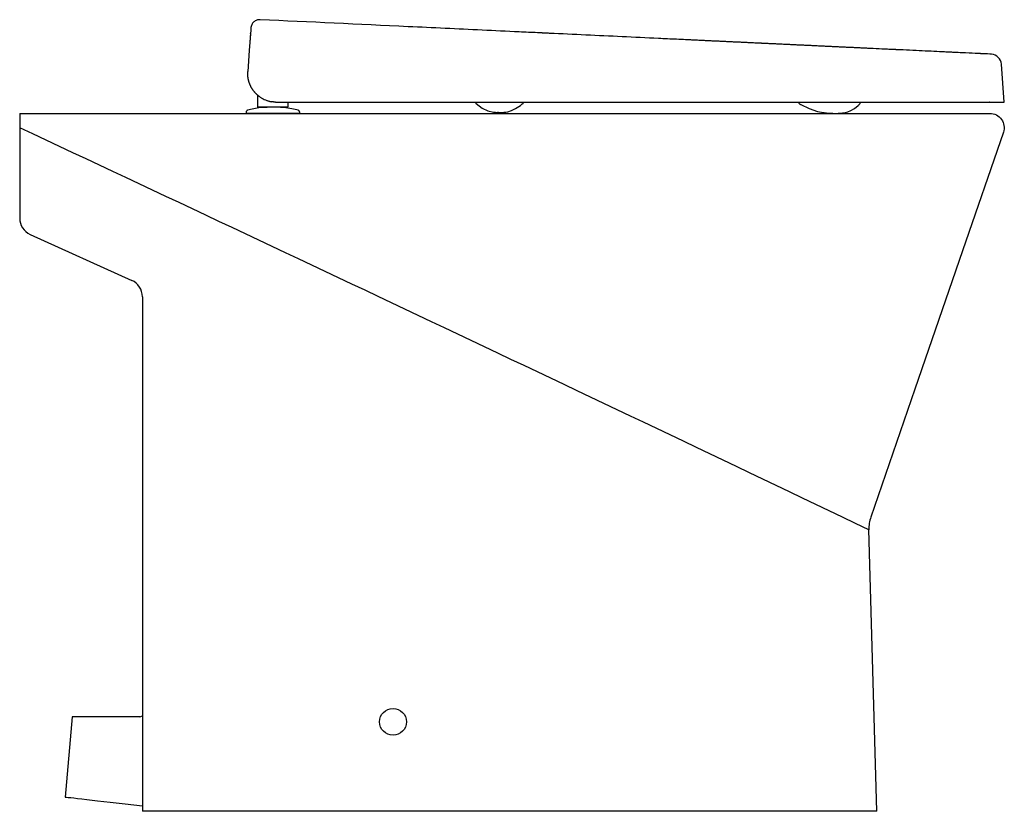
# Model space of a CAD drawing. Header units: millimetres. Extents: x 1142.933 to 1143.483, y 838.048 to 838.49.
import ezdxf

# ---------------------------------------------------------------- set-up
doc = ezdxf.new("R2010")
doc.units = ezdxf.units.MM
doc.layers.add('SANINDUSA', color=3, linetype='Continuous')

msp = doc.modelspace()

# ---------------------------------------------------------------- linework, layer by layer
at = {"layer": 'SANINDUSA'}
for p, q in [((1143.062197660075, 838.482870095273), (1143.062197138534, 838.4828857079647)), ((1143.483179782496, 838.4444009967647), (1143.481695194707, 838.4656315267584)), ((1143.066279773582, 838.4415296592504), (1143.066279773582, 838.4482320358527)), ((1143.07401323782, 838.4446227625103), (1143.073811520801, 838.444658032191)), ((1143.074215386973, 838.4445900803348), (1143.07401323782, 838.4446227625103)), ((1143.074417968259, 838.444559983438), (1143.074215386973, 838.4445900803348)), ((1143.074620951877, 838.4445324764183), (1143.074417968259, 838.444559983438)), ((1143.074824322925, 838.4445075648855), (1143.074620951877, 838.4445324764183)), ((1143.075028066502, 838.4444852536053), (1143.074824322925, 838.4445075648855)), ((1143.075232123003, 838.4444655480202), (1143.075028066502, 838.4444852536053)), ((1143.07543650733, 838.4444484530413), (1143.075232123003, 838.4444655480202)), ((1143.075641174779, 838.4444339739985), (1143.07543650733, 838.4444484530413)), ((1143.075846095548, 838.4444221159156), (1143.075641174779, 838.4444339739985)), ((1143.076051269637, 838.4444128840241), (1143.075846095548, 838.4444221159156)), ((1143.076256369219, 838.4444009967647), (1143.076051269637, 838.4444128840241)), ((1143.076256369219, 838.4444009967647), (1143.07666792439, 838.4444009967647)), ((1143.07666792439, 838.4444009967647), (1143.30530352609, 838.4444009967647)), ((1143.083079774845, 838.4444009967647), (1143.083079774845, 838.4415296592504)), ((1143.383497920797, 838.4443950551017), (1143.383497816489, 838.4444009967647)), ((1143.383853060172, 838.4444009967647), (1143.383852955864, 838.4443950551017)), ((1143.396633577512, 838.4443950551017), (1143.396633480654, 838.4444009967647)), ((1142.933305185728, 838.4381341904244), (1142.933305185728, 838.4300955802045)), ((1143.059693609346, 838.4386494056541), (1143.059693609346, 838.4381341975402)), ((1143.067279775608, 838.4415296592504), (1143.066279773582, 838.4415296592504)), ((1143.082079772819, 838.4415296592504), (1143.067279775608, 838.4415296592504)), ((1143.089693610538, 838.4381341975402), (1143.074693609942, 838.4381341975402)), ((1143.082274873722, 838.4415296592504), (1143.082079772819, 838.4415296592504)), ((1143.082462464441, 838.4415296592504), (1143.082274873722, 838.4415296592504)), ((1143.083079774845, 838.4415296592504), (1143.082462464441, 838.4415296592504)), ((1143.089693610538, 838.4381341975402), (1143.089693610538, 838.4386494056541)), ((1143.197914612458, 838.4388173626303), (1143.198564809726, 838.4387372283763)), ((1143.390545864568, 838.4381489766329), (1143.390716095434, 838.4381546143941)), ((1142.933305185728, 838.4300955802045), (1142.933305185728, 838.3795850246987)), ((1142.939182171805, 838.37047455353), (1142.995928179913, 838.3447938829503)), ((1143.001805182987, 838.3356834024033), (1143.001805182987, 838.0481342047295)), ((1143.411941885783, 838.0481342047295), (1143.407556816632, 838.2055205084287)), ((1142.962662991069, 838.1009439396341), (1142.958742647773, 838.0561342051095)), ((1143.000366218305, 838.1009439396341), (1142.962662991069, 838.1009439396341)), ((1143.000366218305, 838.1009439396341), (1143.001805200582, 838.1014355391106)), ((1143.411941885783, 838.0481342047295), (1143.001805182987, 838.0481342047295))]:
    msp.add_line(p, q, dxfattribs=at)
at = {"layer": 'SANINDUSA', "flags": 128}
for points in [[(1143.062341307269, 838.4848902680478), (1143.061524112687, 838.4732036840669), (1143.060706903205, 838.461517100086)], [(1143.062181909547, 838.4826171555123), (1143.06218220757, 838.482635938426), (1143.062182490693, 838.4826544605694)], [(1143.062182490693, 838.4826544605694), (1143.062183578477, 838.482672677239), (1143.062184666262, 838.4826906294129)], [(1143.062196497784, 838.482903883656), (1143.062196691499, 838.4829201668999), (1143.062196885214, 838.4829360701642)], [(1143.062197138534, 838.4828857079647), (1143.062197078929, 838.4828871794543), (1143.062196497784, 838.482903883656)], [(1143.062196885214, 838.4829360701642), (1143.062198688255, 838.4829515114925), (1143.062200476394, 838.4829665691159)], [(1143.061774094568, 838.4767786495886), (1143.061774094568, 838.4767786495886)], [(1143.188211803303, 838.4436732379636), (1143.188265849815, 838.4436217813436), (1143.188279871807, 838.4436059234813), (1143.188287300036, 838.4435979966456), (1143.188288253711, 838.4435970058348), (1143.188288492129, 838.4435967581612), (1143.188288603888, 838.4435966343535), (1143.188288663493, 838.4435965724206), (1143.188288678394, 838.4435965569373), (1143.188288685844, 838.4435965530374), (1143.188288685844, 838.4435965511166), (1143.188288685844, 838.4435965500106), (1143.191665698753, 838.4410076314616), (1143.19466374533, 838.439630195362), (1143.197914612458, 838.4388173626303)], [(1143.200673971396, 838.438641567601), (1143.201111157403, 838.4386349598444), (1143.201143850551, 838.4386348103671), (1143.20115859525, 838.4386347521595), (1143.201162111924, 838.438634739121), (1143.201162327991, 838.4386347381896), (1143.201162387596, 838.438634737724), (1143.201162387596, 838.438634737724), (1143.201162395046, 838.438634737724), (1143.202574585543, 838.4386530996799), (1143.203679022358, 838.4387182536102), (1143.204815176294, 838.4388481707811), (1143.205982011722, 838.4390654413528), (1143.208029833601, 838.4396980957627), (1143.210286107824, 838.4407964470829), (1143.212904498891, 838.4425436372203), (1143.214010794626, 838.4434112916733), (1143.214082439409, 838.4434699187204), (1143.214091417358, 838.4434772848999), (1143.214093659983, 838.4434791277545), (1143.214094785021, 838.4434800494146), (1143.21409534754, 838.4434805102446), (1143.214095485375, 838.4434806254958), (1143.214095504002, 838.4434806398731), (1143.214095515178, 838.4434806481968), (1143.214298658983, 838.4436438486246), (1143.214395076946, 838.4437138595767)], [(1143.369042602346, 838.4433104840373), (1143.369199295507, 838.4432221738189), (1143.369433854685, 838.4430899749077), (1143.369549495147, 838.4430257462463), (1143.369576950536, 838.4430105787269), (1143.369590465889, 838.4430031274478), (1143.369591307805, 838.4430026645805), (1143.369591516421, 838.4430025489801), (1143.369591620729, 838.4430024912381), (1143.369591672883, 838.4430024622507), (1143.369591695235, 838.4430024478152), (1143.369591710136, 838.4430024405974), (1143.369591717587, 838.4430024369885), (1143.369591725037, 838.4430024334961), (1143.374166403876, 838.4407961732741), (1143.378877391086, 838.4392330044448), (1143.381155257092, 838.4387454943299), (1143.385398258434, 838.438237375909), (1143.386679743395, 838.4381695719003), (1143.387449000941, 838.4381466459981), (1143.388233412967, 838.4381353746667), (1143.388775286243, 838.4381338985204), (1143.388927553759, 838.4381343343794), (1143.389006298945, 838.4381346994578), (1143.389026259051, 838.4381348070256), (1143.389036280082, 838.4381348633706), (1143.389038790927, 838.4381348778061), (1143.389039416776, 838.4381348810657), (1143.389039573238, 838.438134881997), (1143.389039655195, 838.4381348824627), (1143.389039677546, 838.4381348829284), (1143.389039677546, 838.4381348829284), (1143.389051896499, 838.4381348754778), (1143.389312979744, 838.4381357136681), (1143.3897243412, 838.4381386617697)], [(1143.390716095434, 838.4381546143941), (1143.390907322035, 838.4381665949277), (1143.390949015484, 838.4381693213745), (1143.390958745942, 838.438169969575), (1143.390959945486, 838.4381700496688), (1143.390960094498, 838.4381700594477), (1143.390960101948, 838.4381700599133), (1143.390960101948, 838.4381700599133), (1143.390960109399, 838.438170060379), (1143.390960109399, 838.438170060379), (1143.392836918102, 838.438345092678), (1143.394286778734, 838.4386029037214), (1143.395719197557, 838.4389915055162), (1143.397510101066, 838.4397040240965), (1143.399450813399, 838.4408194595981), (1143.401538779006, 838.4424747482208), (1143.402088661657, 838.4429918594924), (1143.402158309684, 838.4430597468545), (1143.402193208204, 838.4430939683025), (1143.402197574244, 838.4430982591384), (1143.402198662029, 838.4430993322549), (1143.402199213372, 838.4430998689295), (1143.402199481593, 838.4431001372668), (1143.402199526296, 838.4431001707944), (1143.402199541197, 838.4431001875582), (1143.402199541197, 838.4431001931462), (1143.402199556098, 838.4431001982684), (1143.402199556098, 838.4431001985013), (1143.402225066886, 838.4431248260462), (1143.402262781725, 838.4431610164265)], [(1142.958742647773, 838.0561342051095), (1142.958931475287, 838.056112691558), (1142.959497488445, 838.0560480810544), (1142.960445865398, 838.055939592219), (1142.961773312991, 838.0557874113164), (1142.963469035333, 838.0555925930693), (1142.965536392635, 838.0553545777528), (1142.967986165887, 838.0550719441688), (1142.970805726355, 838.0547459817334), (1142.976773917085, 838.0540540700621), (1142.983894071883, 838.0532258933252), (1142.992286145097, 838.0522468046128), (1143.001805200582, 838.0511335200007)]]:
    msp.add_lwpolyline(points, dxfattribs=at)
msp.add_lwpolyline([(1142.933305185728, 838.4381341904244), (1143.475090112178, 838.4381342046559, -0.5150344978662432), (1143.482654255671, 838.4275296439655), (1143.459842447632, 838.3612797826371), (1143.433254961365, 838.2840645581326), (1143.408633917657, 838.2125604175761)], format="xyb", dxfattribs=at)
at = {"layer": 'SANINDUSA'}
msp.add_circle((1143.141805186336, 838.0981342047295), 0.0075, dxfattribs=at)
for centre, radius, start, end in [((1143.475397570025, 838.4648935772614), 0.006340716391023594, 6.683380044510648, 84.61668534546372), ((1111.746010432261, 771.9604952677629), 73.42244288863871, 64.45471306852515, 64.86420110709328), ((1142.943305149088, 838.3795850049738), 0.009999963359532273, 179.9998869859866, 245.6507788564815), ((1142.99180516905, 838.3356833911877), 0.01000001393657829, 6.425840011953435e-05, 65.65056849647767), ((1143.427549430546, 838.2060640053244), 0.02000000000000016, 160.9998770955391, 181.5959535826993)]:
    msp.add_arc(centre, radius, start, end, dxfattribs=at)
for points, knots in [([(1143.067629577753, 838.4904642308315), (1143.066993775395, 838.490473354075), (1143.065693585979, 838.4903409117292), (1143.063999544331, 838.4892947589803), (1143.06276027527, 838.4877378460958), (1143.062524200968, 838.4864580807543), (1143.062366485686, 838.4852502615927)], [0, 0, 0, 0, 0.2501011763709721, 0.5002593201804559, 0.7502732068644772, 1, 1, 1, 1]), ([(1143.308116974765, 838.479123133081), (1143.307662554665, 838.479144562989), (1143.306980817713, 838.4791767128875), (1143.306185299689, 838.4792142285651), (1143.305815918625, 838.4792316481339), (1143.305659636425, 838.4792390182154), (1143.305617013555, 838.4792410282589), (1143.305595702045, 838.4792420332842), (1143.305590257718, 838.4792422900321), (1143.30556385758, 838.4792435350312), (1143.305445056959, 838.479249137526), (1143.303636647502, 838.4793344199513), (1143.298462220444, 838.479578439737), (1143.286634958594, 838.480136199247), (1143.262980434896, 838.4812517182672), (1143.241860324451, 838.4822477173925), (1143.227287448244, 838.482934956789), (1143.22612584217, 838.4829897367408), (1143.225795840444, 838.4830052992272), (1143.225670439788, 838.4830112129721), (1143.225648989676, 838.4830122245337), (1143.225640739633, 838.4830126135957), (1143.225637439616, 838.4830127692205), (1143.225632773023, 838.4830129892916), (1143.225622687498, 838.4830134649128), (1143.225562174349, 838.4830163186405), (1143.225394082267, 838.4830242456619), (1143.224372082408, 838.4830724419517), (1143.219961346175, 838.4832804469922), (1143.208773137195, 838.4838080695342), (1143.184675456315, 838.4849444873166), (1143.136480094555, 838.4872173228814), (1143.095169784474, 838.4891654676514), (1143.067629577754, 838.4904642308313)], [0, 0, 0, 0, 0.01562499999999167, 0.02343749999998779, 0.0273437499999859, 0.02832031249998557, 0.02880859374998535, 0.02880859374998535, 0.02905273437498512, 0.02905273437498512, 0.02929687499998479, 0.03124999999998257, 0.0624999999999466, 0.1249999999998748, 0.2499999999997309, 0.4999999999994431, 0.5156249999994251, 0.5195312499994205, 0.5214843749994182, 0.521728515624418, 0.5218505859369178, 0.5218811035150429, 0.5218811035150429, 0.521911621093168, 0.521911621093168, 0.521972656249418, 0.5224609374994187, 0.5234374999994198, 0.5312499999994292, 0.5624999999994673, 0.6249999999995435, 0.7499999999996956, 1, 1, 1, 1]), ([(1143.348117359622, 838.4772367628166), (1143.348089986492, 838.4772380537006), (1143.348066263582, 838.4772391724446), (1143.348015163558, 838.4772415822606), (1143.347938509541, 838.4772451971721), (1143.347759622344, 838.4772536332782), (1143.347401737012, 838.4772705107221), (1143.346685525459, 838.4773042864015), (1143.346070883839, 838.4773332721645), (1143.34566079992, 838.4773526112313)], [0, 0, 0, 0, 0.03124999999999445, 0.03124999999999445, 0.06249999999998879, 0.125000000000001, 0.25000000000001, 0.5000000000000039, 1, 1, 1, 1]), ([(1143.390648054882, 838.4752310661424), (1143.390638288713, 838.4752315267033), (1143.390624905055, 838.4752321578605), (1143.390601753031, 838.4752332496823), (1143.390567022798, 838.4752348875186), (1143.39048597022, 838.4752387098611), (1143.390323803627, 838.4752463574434), (1143.389999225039, 838.4752616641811), (1143.389349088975, 838.4752923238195), (1143.388790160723, 838.475318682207), (1143.388416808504, 838.4753362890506)], [0, 0, 0, 0, 0.01562500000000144, 0.01562500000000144, 0.03125000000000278, 0.06249999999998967, 0.1249999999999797, 0.2499999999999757, 0.4999999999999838, 1, 1, 1, 1]), ([(1143.4759924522, 838.4712063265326), (1143.475992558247, 838.4712063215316), (1143.474512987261, 838.471276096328), (1143.471313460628, 838.4714269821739), (1143.470803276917, 838.4714510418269), (1143.470649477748, 838.4714582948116), (1143.470589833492, 838.4714611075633), (1143.470565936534, 838.4714622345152), (1143.470552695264, 838.4714628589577), (1143.470514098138, 838.471464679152), (1143.470281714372, 838.4714756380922), (1143.469190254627, 838.471527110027), (1143.466053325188, 838.4716750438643), (1143.461124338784, 838.4719074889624), (1143.456283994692, 838.4721357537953), (1143.45409171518, 838.4722391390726), (1143.453431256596, 838.4722702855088), (1143.453175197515, 838.4722823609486), (1143.45311108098, 838.4722853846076), (1143.453098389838, 838.4722859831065), (1143.453070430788, 838.4722873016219), (1143.453028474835, 838.4722892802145), (1143.45287444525, 838.4722965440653), (1143.451833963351, 838.4723456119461), (1143.447085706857, 838.472569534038), (1143.437700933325, 838.4730121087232), (1143.42782195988, 838.4734779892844), (1143.422384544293, 838.4737344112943), (1143.422099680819, 838.4737478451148), (1143.421957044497, 838.473754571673), (1143.421895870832, 838.4737574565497), (1143.4218652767, 838.4737588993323), (1143.421859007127, 838.4737591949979), (1143.421843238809, 838.4737599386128), (1143.421583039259, 838.4737722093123), (1143.420816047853, 838.4738083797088), (1143.419030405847, 838.473892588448), (1143.415401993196, 838.474063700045), (1143.412196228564, 838.4742148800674), (1143.410018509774, 838.4743175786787)], [0, 0, 0, 0, 0.2500000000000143, 0.2812500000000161, 0.2890625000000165, 0.292968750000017, 0.2939453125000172, 0.2939453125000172, 0.2949218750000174, 0.2949218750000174, 0.2968750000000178, 0.3125000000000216, 0.375000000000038, 0.5000000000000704, 0.5625000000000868, 0.5781250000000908, 0.5859375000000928, 0.587890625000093, 0.587890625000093, 0.5883789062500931, 0.5883789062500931, 0.5888671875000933, 0.5898437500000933, 0.5937500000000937, 0.6250000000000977, 0.7500000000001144, 0.8750000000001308, 0.8789062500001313, 0.8808593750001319, 0.881835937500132, 0.882324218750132, 0.882324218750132, 0.8825683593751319, 0.8825683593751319, 0.8828125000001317, 0.8906250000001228, 0.9062500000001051, 0.9375000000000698, 1, 1, 1, 1]), ([(1143.060667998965, 838.4604496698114), (1143.060669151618, 838.4605682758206), (1143.060671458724, 838.4608056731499), (1143.060684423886, 838.4611615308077), (1143.060699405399, 838.4613985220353), (1143.060706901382, 838.4615171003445)], [0, 0, 0, 0, 0.3328314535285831, 0.6661829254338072, 1, 1, 1, 1]), ([(1143.060677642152, 838.4598434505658), (1143.060674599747, 838.4599444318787), (1143.060668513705, 838.4601464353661), (1143.060668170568, 838.4603485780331), (1143.060667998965, 838.4604496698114)], [0, 0, 0, 0, 0.4998988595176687, 0.9999999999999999, 0.9999999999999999, 0.9999999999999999, 0.9999999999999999]), ([(1143.060724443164, 838.4590573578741), (1143.060713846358, 838.4591935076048), (1143.06069264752, 838.4594658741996), (1143.060681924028, 838.45973885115), (1143.060676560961, 838.4598753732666)], [0, 0, 0, 0, 0.4998767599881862, 1, 1, 1, 1]), ([(1143.060710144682, 838.4592394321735), (1143.06070330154, 838.4593400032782), (1143.06068961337, 838.4595411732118), (1143.060681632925, 838.4597426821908), (1143.060677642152, 838.4598434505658)], [0, 0, 0, 0, 0.4999310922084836, 0.9999999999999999, 0.9999999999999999, 0.9999999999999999, 0.9999999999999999]), ([(1143.060765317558, 838.4586383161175), (1143.060754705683, 838.4587383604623), (1143.060733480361, 838.4589384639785), (1143.060717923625, 838.4591391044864), (1143.060710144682, 838.4592394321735)], [0, 0, 0, 0, 0.4999629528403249, 0.9999999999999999, 0.9999999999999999, 0.9999999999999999, 0.9999999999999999]), ([(1143.060842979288, 838.4580406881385), (1143.06082862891, 838.4581401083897), (1143.06079992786, 838.4583389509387), (1143.060776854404, 838.4585385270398), (1143.060765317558, 838.4586383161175)], [0, 0, 0, 0, 0.499994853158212, 0.9999999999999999, 0.9999999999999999, 0.9999999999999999, 0.9999999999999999]), ([(1143.06090540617, 838.4576545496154), (1143.060894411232, 838.4577188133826), (1143.060872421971, 838.4578473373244), (1143.060852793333, 838.4579762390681), (1143.060842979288, 838.4580406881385)], [0, 0, 0, 0, 0.5000139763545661, 0.9999999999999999, 0.9999999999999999, 0.9999999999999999, 0.9999999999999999]), ([(1143.060976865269, 838.4572719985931), (1143.06096437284, 838.4573356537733), (1143.060939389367, 838.4574629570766), (1143.060916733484, 838.4575906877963), (1143.06090540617, 838.4576545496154)], [0, 0, 0, 0, 0.5000277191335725, 1, 1, 1, 1]), ([(1143.061057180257, 838.4568931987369), (1143.061043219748, 838.4569562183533), (1143.061015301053, 838.4570822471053), (1143.060989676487, 838.457208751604), (1143.060976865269, 838.4572719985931)], [0, 0, 0, 0, 0.5000415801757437, 1, 1, 1, 1]), ([(1143.061146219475, 838.4565181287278), (1143.061130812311, 838.4565805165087), (1143.061100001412, 838.4567052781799), (1143.061071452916, 838.4568305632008), (1143.061057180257, 838.4568931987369)], [0, 0, 0, 0, 0.500055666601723, 0.9999999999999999, 0.9999999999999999, 0.9999999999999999, 0.9999999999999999]), ([(1143.061243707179, 838.4561473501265), (1143.061226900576, 838.456209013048), (1143.061193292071, 838.4563323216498), (1143.061161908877, 838.4564561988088), (1143.061146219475, 838.4565181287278)], [0, 0, 0, 0, 0.5000699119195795, 1, 1, 1, 1]), ([(1143.061349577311, 838.4557805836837), (1143.061331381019, 838.455841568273), (1143.06129499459, 838.4559635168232), (1143.061260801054, 838.4560860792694), (1143.061243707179, 838.4561473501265)], [0, 0, 0, 0, 0.5000845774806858, 1, 1, 1, 1]), ([(1143.061463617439, 838.4554181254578), (1143.061444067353, 838.4554783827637), (1143.061404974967, 838.455598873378), (1143.061368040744, 838.4557200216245), (1143.061349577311, 838.4557805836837)], [0, 0, 0, 0, 0.5000995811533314, 1, 1, 1, 1]), ([(1143.061585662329, 838.4550600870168), (1143.06156478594, 838.4551195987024), (1143.061523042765, 838.4552385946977), (1143.061483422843, 838.4553582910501), (1143.061463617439, 838.4554181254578)], [0, 0, 0, 0, 0.5001150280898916, 1, 1, 1, 1]), ([(1143.061693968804, 838.4547635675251), (1143.061675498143, 838.4548130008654), (1143.061638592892, 838.454911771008), (1143.061603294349, 838.4550106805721), (1143.061585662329, 838.4550600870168)], [0, 0, 0, 0, 0.5004887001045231, 1, 1, 1, 1]), ([(1143.061912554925, 838.4542139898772), (1143.061874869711, 838.4543050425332), (1143.061799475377, 838.4544872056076), (1143.061729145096, 838.4546714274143), (1143.061693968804, 838.4547635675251)], [0, 0, 0, 0, 0.4998414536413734, 1, 1, 1, 1]), ([(1143.062147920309, 838.4536801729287), (1143.062107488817, 838.4537685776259), (1143.062026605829, 838.4539454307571), (1143.06195057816, 838.4541244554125), (1143.061912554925, 838.4542139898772)], [0, 0, 0, 0, 0.4998763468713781, 1, 1, 1, 1]), ([(1143.062398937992, 838.4531624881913), (1143.062355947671, 838.4532481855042), (1143.062269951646, 838.4534196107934), (1143.062188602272, 838.4535933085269), (1143.062147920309, 838.4536801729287)], [0, 0, 0, 0, 0.4999105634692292, 1, 1, 1, 1]), ([(1143.062664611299, 838.4526610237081), (1143.062619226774, 838.452744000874), (1143.062528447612, 838.4529099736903), (1143.062442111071, 838.4530783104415), (1143.062398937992, 838.4531624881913)], [0, 0, 0, 0, 0.4999443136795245, 1, 1, 1, 1]), ([(1143.062884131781, 838.4522765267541), (1143.062846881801, 838.4523402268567), (1143.062772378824, 838.452467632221), (1143.062700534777, 838.452596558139), (1143.062664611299, 838.4526610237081)], [0, 0, 0, 0, 0.4999797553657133, 0.9999999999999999, 0.9999999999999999, 0.9999999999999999, 0.9999999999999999]), ([(1143.063111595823, 838.4519024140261), (1143.063073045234, 838.4519643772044), (1143.062995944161, 838.4520883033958), (1143.062921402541, 838.4522137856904), (1143.062884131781, 838.4522765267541)], [0, 0, 0, 0, 0.5000006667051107, 0.9999999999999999, 0.9999999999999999, 0.9999999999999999, 0.9999999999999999]), ([(1143.063318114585, 838.4515815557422), (1143.063283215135, 838.4516347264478), (1143.063213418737, 838.4517410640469), (1143.063145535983, 838.4518486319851), (1143.063111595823, 838.4519024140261)], [0, 0, 0, 0, 0.5000179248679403, 1, 1, 1, 1]), ([(1143.063528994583, 838.4512703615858), (1143.063493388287, 838.4513219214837), (1143.063422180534, 838.4514250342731), (1143.063352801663, 838.4515293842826), (1143.063318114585, 838.4515815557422)], [0, 0, 0, 0, 0.5000339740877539, 1, 1, 1, 1]), ([(1143.063743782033, 838.4509687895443), (1143.063707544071, 838.4510187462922), (1143.063635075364, 838.4511186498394), (1143.063564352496, 838.4512197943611), (1143.063528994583, 838.4512703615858)], [0, 0, 0, 0, 0.5000497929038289, 1, 1, 1, 1]), ([(1143.063962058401, 838.4506767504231), (1143.063925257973, 838.4507251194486), (1143.063851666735, 838.4508218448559), (1143.063779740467, 838.4509198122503), (1143.063743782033, 838.4509687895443)], [0, 0, 0, 0, 0.5000653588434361, 1, 1, 1, 1]), ([(1143.064183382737, 838.4503941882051), (1143.064146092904, 838.4504409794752), (1143.06407152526, 838.450534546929), (1143.063998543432, 838.4506293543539), (1143.063962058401, 838.4506767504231)], [0, 0, 0, 0, 0.5000806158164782, 1, 1, 1, 1]), ([(1143.064407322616, 838.45012103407), (1143.06436961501, 838.450166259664), (1143.064294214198, 838.4502566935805), (1143.064220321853, 838.4503483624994), (1143.064183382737, 838.4503941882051)], [0, 0, 0, 0, 0.500095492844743, 1, 1, 1, 1]), ([(1143.064633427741, 838.44985723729), (1143.064595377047, 838.44990090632), (1143.064519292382, 838.4499882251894), (1143.064444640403, 838.4500767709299), (1143.064407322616, 838.45012103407)], [0, 0, 0, 0, 0.5001098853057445, 0.9999999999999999, 0.9999999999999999, 0.9999999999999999, 0.9999999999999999]), ([(1143.064861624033, 838.4496023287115), (1143.064823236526, 838.4496445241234), (1143.064746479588, 838.4497288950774), (1143.064671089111, 838.4498144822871), (1143.06463340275, 838.449857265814)], [0, 0, 0, 0, 0.5001177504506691, 1, 1, 1, 1]), ([(1143.06486176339, 838.4496025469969), (1143.064955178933, 838.4495018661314), (1143.065144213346, 838.4492981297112), (1143.065441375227, 838.4489982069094), (1143.065753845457, 838.4486983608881), (1143.066083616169, 838.4483993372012), (1143.066431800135, 838.4481010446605), (1143.066799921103, 838.4478032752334), (1143.067190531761, 838.4475066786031), (1143.067650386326, 838.4471797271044), (1143.068191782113, 838.4468241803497), (1143.068956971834, 838.4463699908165), (1143.06996883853, 838.4458504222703), (1143.070974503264, 838.4454364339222), (1143.071815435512, 838.4451502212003), (1143.07242467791, 838.4449697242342), (1143.073094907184, 838.4447980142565), (1143.073563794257, 838.4447064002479), (1143.073811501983, 838.4446580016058)], [0, 0, 0, 0, 0.03962031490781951, 0.08017512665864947, 0.1217726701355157, 0.164526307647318, 0.2085541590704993, 0.2539892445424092, 0.3010538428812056, 0.3499640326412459, 0.4166627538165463, 0.4877421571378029, 0.6064170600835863, 0.744221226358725, 0.800723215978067, 0.862367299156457, 0.927290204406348, 1, 1, 1, 1]), ([(1143.187796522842, 838.4444009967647), (1143.187815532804, 838.4443305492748), (1143.187861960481, 838.4441584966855), (1143.187999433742, 838.4439064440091), (1143.188141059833, 838.4437509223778), (1143.188211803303, 838.4436732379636)], [0, 0, 0, 0, 0.2576170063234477, 0.6291732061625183, 1, 1, 1, 1]), ([(1143.214395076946, 838.4437138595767), (1143.214474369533, 838.4437855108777), (1143.214632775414, 838.4439286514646), (1143.214789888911, 838.4441686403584), (1143.21484197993, 838.4443357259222), (1143.214862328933, 838.4444009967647)], [0, 0, 0, 0, 0.3791664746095, 0.7574755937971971, 1, 1, 1, 1]), ([(1143.368426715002, 838.4443002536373), (1143.368433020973, 838.4441995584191), (1143.368445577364, 838.4439990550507), (1143.368572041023, 838.4437227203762), (1143.368756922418, 838.4434829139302), (1143.368926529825, 838.4433732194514), (1143.369042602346, 838.4433104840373)], [0, 0, 0, 0, 0.2530566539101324, 0.5038840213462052, 0.75294822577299, 0.9999999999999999, 0.9999999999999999, 0.9999999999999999, 0.9999999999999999]), ([(1143.402262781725, 838.4431610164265), (1143.402334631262, 838.4432395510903), (1143.402478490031, 838.4433967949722), (1143.402628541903, 838.4436809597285), (1143.402727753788, 838.4439869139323), (1143.402739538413, 838.4441999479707), (1143.402745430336, 838.4443064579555)], [0, 0, 0, 0, 0.2495952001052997, 0.4997451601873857, 0.749889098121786, 1, 1, 1, 1]), ([(1143.402719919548, 838.4443059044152), (1143.402734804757, 838.4443058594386), (1143.402753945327, 838.4443058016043), (1143.402739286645, 838.444305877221), (1143.402736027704, 838.4443058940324)], [0, 0, 0, 0, 0.7776784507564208, 1, 1, 1, 1]), ([(1143.402736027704, 838.4443056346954), (1143.402739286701, 838.4443056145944), (1143.402753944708, 838.4443055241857), (1143.402734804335, 838.4443056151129), (1143.402719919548, 838.4443056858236)], [0, 0, 0, 0, 0.2223356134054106, 1, 1, 1, 1]), ([(1143.475179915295, 838.4444009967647), (1143.475175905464, 838.4444009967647), (1143.475167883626, 838.4444009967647), (1143.475094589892, 838.4444009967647), (1143.475030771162, 838.4444009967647), (1143.47497799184, 838.4444009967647), (1143.474977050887, 838.4444009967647)], [0, 0, 0, 0, 0.3311952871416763, 0.6625704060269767, 0.993984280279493, 1, 1, 1, 1]), ([(1143.074693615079, 838.4381341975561), (1143.070715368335, 838.4381341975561), (1143.066900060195, 838.4381341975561), (1143.061273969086, 838.4381341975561), (1143.059693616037, 838.4381341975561), (1143.059693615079, 838.4381341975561)], [0, 0, 0, 0, 0.5, 0.5, 1, 1, 1, 1]), ([(1143.060601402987, 838.439848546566), (1143.060475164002, 838.4397994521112), (1143.060222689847, 838.4397012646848), (1143.059930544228, 838.4394112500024), (1143.059731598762, 838.439050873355), (1143.059706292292, 838.4387811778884), (1143.059693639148, 838.4386463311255)], [0, 0, 0, 0, 0.2500029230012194, 0.4999982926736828, 0.7500009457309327, 0.9999999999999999, 0.9999999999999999, 0.9999999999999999, 0.9999999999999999]), ([(1143.06786637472, 838.4413608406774), (1143.06661212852, 838.4411692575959), (1143.064103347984, 838.4407860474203), (1143.061652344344, 838.4401277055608), (1143.060601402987, 838.439848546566)], [0, 0, 0, 0, 0.4999425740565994, 1, 1, 1, 1]), ([(1143.074004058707, 838.4415296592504), (1143.073293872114, 838.4415192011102), (1143.072132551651, 838.441502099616), (1143.070620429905, 838.4414711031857), (1143.069421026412, 838.441440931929), (1143.068354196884, 838.4414033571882), (1143.068036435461, 838.4413756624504), (1143.06786637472, 838.4413608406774)], [0, 0, 0, 0, 0.2395125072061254, 0.3916587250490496, 0.5682311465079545, 0.7689243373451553, 1, 1, 1, 1]), ([(1143.088786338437, 838.4398485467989), (1143.087821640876, 838.4401125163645), (1143.085544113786, 838.440740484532), (1143.08139102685, 838.4413986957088), (1143.081079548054, 838.4414013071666), (1143.080141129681, 838.4414539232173), (1143.079210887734, 838.4414844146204), (1143.078237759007, 838.4415121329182), (1143.077541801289, 838.4415238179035), (1143.07719389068, 838.4415296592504)], [0, 0, 0, 0, 0.2655256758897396, 0.5309913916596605, 0.6532004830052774, 0.7573517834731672, 0.8467836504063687, 0.9234068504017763, 1, 1, 1, 1]), ([(1143.089694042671, 838.4386463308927), (1143.089681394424, 838.4387811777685), (1143.089656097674, 838.4390508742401), (1143.089457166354, 838.4394112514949), (1143.089165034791, 838.4397012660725), (1143.088912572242, 838.4397994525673), (1143.088786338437, 838.4398485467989)], [0, 0, 0, 0, 0.2499962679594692, 0.4999975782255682, 0.7499937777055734, 0.9999999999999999, 0.9999999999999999, 0.9999999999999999, 0.9999999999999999]), ([(1143.198564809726, 838.4387372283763), (1143.198706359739, 838.438719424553), (1143.198916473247, 838.43869228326), (1143.199194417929, 838.4386739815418), (1143.199444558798, 838.4386593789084), (1143.199568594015, 838.4386540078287), (1143.199626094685, 838.4386518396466), (1143.199650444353, 838.4386509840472), (1143.199658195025, 838.43865071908), (1143.199661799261, 838.4386505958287), (1143.199663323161, 838.4386505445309), (1143.199663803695, 838.4386505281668), (1143.199664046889, 838.4386505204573), (1143.199664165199, 838.4386505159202), (1143.199664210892, 838.4386505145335), (1143.19973112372, 838.4386421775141), (1143.199789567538, 838.4386390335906), (1143.199914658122, 838.4386369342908), (1143.199953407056, 838.4386369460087), (1143.199981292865, 838.4386372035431), (1143.200009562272, 838.4386376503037), (1143.200042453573, 838.4386385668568), (1143.200042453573, 838.4386385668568), (1143.200042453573, 838.4386385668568)], [0, 0, 0, 0, 0.1074842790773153, 0.3732715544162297, 0.5075728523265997, 0.5754401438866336, 0.6096034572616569, 0.618169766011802, 0.622458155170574, 0.6245985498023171, 0.6251325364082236, 0.6254033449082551, 0.6255369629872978, 0.6256037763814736, 0.625623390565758, 0.6256321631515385, 0.8496103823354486, 0.8915371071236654, 0.9086373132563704, 0.9246025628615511, 0.9407759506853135, 0.9583331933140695, 1, 1, 1, 1]), ([(1143.200042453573, 838.4386385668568), (1143.20006508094, 838.438638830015), (1143.200091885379, 838.4386391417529), (1143.200130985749, 838.4386404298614), (1143.20014712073, 838.4386409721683), (1143.200158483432, 838.438641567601), (1143.200158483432, 838.438641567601), (1143.200158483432, 838.438641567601)], [0, 0, 0, 0, 0.5772062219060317, 0.68375999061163, 0.7846917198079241, 0.8876019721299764, 1, 1, 1, 1]), ([(1143.200673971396, 838.438641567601), (1143.200640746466, 838.4386433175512), (1143.200571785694, 838.4386450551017), (1143.200360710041, 838.4386450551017), (1143.200278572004, 838.4386444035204), (1143.200211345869, 838.4386430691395), (1143.200183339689, 838.4386423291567), (1143.200170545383, 838.4386419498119), (1143.200164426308, 838.4386417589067), (1143.200161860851, 838.4386416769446), (1143.200160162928, 838.438641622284), (1143.200160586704, 838.4386416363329), (1143.200158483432, 838.438641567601)], [0, 0, 0, 0, 0.4999999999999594, 0.4999999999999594, 0.7499999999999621, 0.8749999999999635, 0.9374999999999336, 0.9687499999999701, 0.9843749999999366, 0.9921874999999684, 0.9921874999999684, 1, 1, 1, 1]), ([(1143.3897243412, 838.4381386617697), (1143.389837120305, 838.4381408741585), (1143.389900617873, 838.4381396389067), (1143.390010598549, 838.438136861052), (1143.39018620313, 838.4381333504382), (1143.390270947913, 838.43813850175), (1143.390545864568, 838.4381489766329)], [0, 0, 0, 0, 0.1406691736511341, 0.2568261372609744, 0.4661414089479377, 1, 1, 1, 1])]:
    msp.add_open_spline(points, degree=3, knots=knots, dxfattribs=at)
for points in [[(1143.062143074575, 838.4820575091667), (1143.062140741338, 838.4820238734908), (1143.062138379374, 838.4819895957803), (1143.062135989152, 838.4819546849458)], [(1143.062150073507, 838.4821564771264), (1143.062147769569, 838.4821241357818), (1143.062145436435, 838.4820911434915), (1143.062143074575, 838.4820575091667)], [(1143.062171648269, 838.4824718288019), (1143.062170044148, 838.4824487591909), (1143.062168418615, 838.482425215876), (1143.062166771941, 838.4824012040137)], [(1143.062215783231, 838.4830960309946), (1143.06221473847, 838.483081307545), (1143.062213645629, 838.4830655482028), (1143.06221250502, 838.4830487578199)], [(1143.062218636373, 838.4831370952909), (1143.062217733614, 838.4831244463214), (1143.062216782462, 838.4831107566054), (1143.062215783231, 838.4830960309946)], [(1143.062221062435, 838.4831719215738), (1143.062220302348, 838.4831613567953), (1143.062219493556, 838.483149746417), (1143.062218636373, 838.4831370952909)], [(1143.062224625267, 838.483222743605), (1143.062224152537, 838.4832163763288), (1143.062223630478, 838.483208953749), (1143.062223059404, 838.4832004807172)], [(1143.062225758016, 838.4832386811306), (1143.062225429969, 838.4832344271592), (1143.062225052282, 838.4832291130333), (1143.062224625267, 838.483222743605)], [(1143.062354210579, 838.4850747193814), (1143.062350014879, 838.4850147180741), (1143.062345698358, 838.484952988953), (1143.062341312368, 838.4848902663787)], [(1143.062366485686, 838.4852502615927), (1143.062362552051, 838.485194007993), (1143.062358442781, 838.4851352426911), (1143.062354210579, 838.4850747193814)], [(1143.061920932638, 838.4788786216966), (1143.061916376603, 838.4788136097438), (1143.061911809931, 838.4787482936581), (1143.06190723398, 838.4786827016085)], [(1143.061934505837, 838.479072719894), (1143.061929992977, 838.4790083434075), (1143.061925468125, 838.4789436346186), (1143.061920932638, 838.4788786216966)], [(1143.061947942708, 838.4792648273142), (1143.061943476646, 838.4792011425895), (1143.061938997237, 838.479137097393), (1143.061934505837, 838.479072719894)], [(1143.062013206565, 838.4801982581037), (1143.062009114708, 838.4801399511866), (1143.062004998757, 838.4800810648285), (1143.062000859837, 838.4800216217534)], [(1143.062037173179, 838.4805409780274), (1143.062033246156, 838.480485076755), (1143.062029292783, 838.4804285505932), (1143.062025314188, 838.4803714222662)], [(1143.062048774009, 838.4807067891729), (1143.062044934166, 838.4806521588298), (1143.062041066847, 838.4805968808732), (1143.062037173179, 838.4805409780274)], [(1143.06210394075, 838.4814962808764), (1143.06210044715, 838.4814465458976), (1143.062096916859, 838.4813959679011), (1143.062093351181, 838.4813445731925)], [(1143.062114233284, 838.481642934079), (1143.062110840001, 838.4815949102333), (1143.062107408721, 838.4815460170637), (1143.06210394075, 838.4814962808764)], [(1143.310645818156, 838.479003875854), (1143.309803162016, 838.4790436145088), (1143.308960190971, 838.4790833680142), (1143.308116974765, 838.479123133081)], [(1143.313172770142, 838.4788847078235), (1143.312330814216, 838.478924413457), (1143.311488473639, 838.4789641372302), (1143.310645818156, 838.479003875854)], [(1143.315697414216, 838.4787656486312), (1143.314856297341, 838.478805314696), (1143.314014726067, 838.4788450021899), (1143.313172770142, 838.4788847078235)], [(1143.3182193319, 838.4786467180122), (1143.317379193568, 838.4786863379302), (1143.316538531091, 838.4787259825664), (1143.315697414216, 838.4787656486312)], [(1143.320738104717, 838.4785279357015), (1143.31989908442, 838.4785675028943), (1143.319059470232, 838.4786070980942), (1143.3182193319, 838.4786467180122)], [(1143.323253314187, 838.4784093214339), (1143.322415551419, 838.4784488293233), (1143.321577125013, 838.4784883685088), (1143.320738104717, 838.4785279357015)], [(1143.325764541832, 838.4782908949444), (1143.324928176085, 838.4783303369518), (1143.324091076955, 838.4783698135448), (1143.323253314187, 838.4784093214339)], [(1143.328271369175, 838.4781726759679), (1143.327436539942, 838.4782120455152), (1143.326600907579, 838.478251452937), (1143.325764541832, 838.4782908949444)], [(1143.330773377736, 838.4780546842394), (1143.32994022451, 838.4780939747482), (1143.329106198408, 838.4781333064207), (1143.328271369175, 838.4781726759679)], [(1143.333270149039, 838.4779369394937), (1143.332438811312, 838.4779761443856), (1143.331606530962, 838.4780153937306), (1143.330773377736, 838.4780546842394)], [(1143.335761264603, 838.4778194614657), (1143.334931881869, 838.4778585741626), (1143.334101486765, 838.4778977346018), (1143.333270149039, 838.4779369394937)], [(1143.338246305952, 838.4777022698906), (1143.337419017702, 838.4777412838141), (1143.336590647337, 838.4777803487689), (1143.335761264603, 838.4778194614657)], [(1143.340724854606, 838.4775853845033), (1143.339899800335, 838.477624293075), (1143.339073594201, 838.4776632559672), (1143.338246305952, 838.4777022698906)], [(1143.343196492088, 838.4774688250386), (1143.342373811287, 838.4775076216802), (1143.341549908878, 838.4775464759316), (1143.340724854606, 838.4775853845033)], [(1143.34566079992, 838.4773526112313), (1143.344840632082, 838.4773912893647), (1143.34401917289, 838.4774300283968), (1143.343196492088, 838.4774688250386)], [(1143.350593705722, 838.477119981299), (1143.349770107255, 838.4771588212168), (1143.348944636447, 838.4771977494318), (1143.348117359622, 838.4772367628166)], [(1143.353058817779, 838.4770037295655), (1143.352239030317, 838.4770423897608), (1143.35141730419, 838.4770811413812), (1143.350593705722, 838.477119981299)], [(1143.355512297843, 838.4768880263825), (1143.354696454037, 838.4769265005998), (1143.35387860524, 838.47696506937), (1143.353058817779, 838.4770037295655)], [(1143.357953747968, 838.4767728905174), (1143.357141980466, 838.4768111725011), (1143.35632814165, 838.4768495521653), (1143.355512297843, 838.4768880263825)], [(1143.360382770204, 838.4766583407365), (1143.359575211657, 838.476696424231), (1143.35876551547, 838.4767346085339), (1143.357953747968, 838.4767728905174)], [(1143.362798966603, 838.476544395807), (1143.36199574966, 838.4765822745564), (1143.361190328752, 838.4766202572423), (1143.360382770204, 838.4766583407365)], [(1143.365201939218, 838.4764310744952), (1143.364403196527, 838.4764687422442), (1143.363602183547, 838.4765065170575), (1143.362798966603, 838.476544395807)], [(1143.367591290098, 838.4763183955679), (1143.36679715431, 838.4763558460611), (1143.366000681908, 838.476393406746), (1143.365201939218, 838.4764310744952)], [(1143.369966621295, 838.4762063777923), (1143.36917722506, 838.4762436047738), (1143.368385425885, 838.4762809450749), (1143.367591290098, 838.4763183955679)], [(1143.372327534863, 838.4760950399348), (1143.371543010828, 838.476132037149), (1143.370756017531, 838.4761691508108), (1143.369966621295, 838.4762063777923)], [(1143.37467363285, 838.4759844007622), (1143.373894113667, 838.4760211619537), (1143.373112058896, 838.4760580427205), (1143.372327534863, 838.4760950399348)], [(1143.377004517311, 838.4758744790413), (1143.376230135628, 838.4759109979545), (1143.375453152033, 838.4759476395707), (1143.37467363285, 838.4759844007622)], [(1143.379319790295, 838.4757652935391), (1143.378550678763, 838.4758015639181), (1143.377778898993, 838.4758379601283), (1143.377004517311, 838.4758744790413)], [(1143.381619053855, 838.4756568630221), (1143.380855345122, 838.4756928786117), (1143.380088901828, 838.4757290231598), (1143.379319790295, 838.4757652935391)], [(1143.383901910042, 838.4755492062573), (1143.383143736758, 838.4755849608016), (1143.382382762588, 838.4756208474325), (1143.381619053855, 838.4756568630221)], [(1143.386167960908, 838.4754423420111), (1143.385415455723, 838.4754778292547), (1143.384660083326, 838.4755134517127), (1143.383901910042, 838.4755492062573)], [(1143.388416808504, 838.4753362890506), (1143.387670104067, 838.475371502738), (1143.386920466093, 838.4754068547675), (1143.386167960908, 838.4754423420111)], [(1143.392887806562, 838.4751254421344), (1143.392144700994, 838.4751604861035), (1143.391398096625, 838.4751956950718), (1143.390648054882, 838.4752310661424)], [(1143.39510656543, 838.4750208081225), (1143.394370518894, 838.4750555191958), (1143.393630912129, 838.4750903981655), (1143.392887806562, 838.4751254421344)], [(1143.397303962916, 838.4749171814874), (1143.39657509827, 838.4749515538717), (1143.395842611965, 838.4749860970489), (1143.39510656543, 838.4750208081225)], [(1143.399479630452, 838.4748145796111), (1143.398758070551, 838.4748486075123), (1143.398032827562, 838.4748828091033), (1143.397303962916, 838.4749171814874)], [(1143.401633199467, 838.4747130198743), (1143.400919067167, 838.4747466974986), (1143.400201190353, 838.47478055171), (1143.399479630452, 838.4748145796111)], [(1143.403764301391, 838.4746125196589), (1143.40305771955, 838.4746458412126), (1143.402347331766, 838.47467934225), (1143.401633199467, 838.4747130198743)], [(1143.405872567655, 838.4745130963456), (1143.405173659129, 838.474546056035), (1143.404470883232, 838.4745791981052), (1143.403764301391, 838.4746125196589)], [(1143.407957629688, 838.4744147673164), (1143.407266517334, 838.4744473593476), (1143.40657147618, 838.4744801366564), (1143.405872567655, 838.4745130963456)], [(1143.410018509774, 838.4743175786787), (1143.409335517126, 838.4743497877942), (1143.408648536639, 838.4743821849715), (1143.407957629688, 838.4744147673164)], [(1143.305303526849, 838.4444009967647), (1143.306296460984, 838.4444009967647), (1143.307288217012, 838.4444009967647), (1143.308278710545, 838.4444009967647)], [(1143.308278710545, 838.4444009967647), (1143.309269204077, 838.4444009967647), (1143.310258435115, 838.4444009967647), (1143.311246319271, 838.4444009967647)], [(1143.311246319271, 838.4444009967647), (1143.312234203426, 838.4444009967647), (1143.313220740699, 838.4444009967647), (1143.314205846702, 838.4444009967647)], [(1143.314205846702, 838.4444009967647), (1143.315190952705, 838.4444009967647), (1143.316174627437, 838.4444009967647), (1143.317156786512, 838.4444009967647)], [(1143.317156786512, 838.4444009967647), (1143.318138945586, 838.4444009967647), (1143.319119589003, 838.4444009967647), (1143.320098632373, 838.4444009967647)], [(1143.320098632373, 838.4444009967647), (1143.321077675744, 838.4444009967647), (1143.322055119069, 838.4444009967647), (1143.323030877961, 838.4444009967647)], [(1143.323030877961, 838.4444009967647), (1143.324006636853, 838.4444009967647), (1143.324980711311, 838.4444009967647), (1143.325953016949, 838.4444009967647)], [(1143.325953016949, 838.4444009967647), (1143.326925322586, 838.4444009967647), (1143.327895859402, 838.4444009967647), (1143.32886454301, 838.4444009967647)], [(1143.32886454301, 838.4444009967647), (1143.329833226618, 838.4444009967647), (1143.330800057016, 838.4444009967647), (1143.331764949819, 838.4444009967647)], [(1143.331764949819, 838.4444009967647), (1143.332729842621, 838.4444009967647), (1143.333692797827, 838.4444009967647), (1143.334653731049, 838.4444009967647)], [(1143.334653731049, 838.4444009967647), (1143.33561466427, 838.4444009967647), (1143.336573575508, 838.4444009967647), (1143.337530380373, 838.4444009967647)], [(1143.337530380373, 838.4444009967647), (1143.338487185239, 838.4444009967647), (1143.339441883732, 838.4444009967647), (1143.340394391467, 838.4444009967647)], [(1143.340394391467, 838.4444009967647), (1143.341346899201, 838.4444009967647), (1143.342297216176, 838.4444009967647), (1143.343245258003, 838.4444009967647)], [(1143.343245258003, 838.4444009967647), (1143.34419329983, 838.4444009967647), (1143.34513906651, 838.4444009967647), (1143.346082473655, 838.4444009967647)], [(1143.346082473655, 838.4444009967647), (1143.347025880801, 838.4444009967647), (1143.347966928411, 838.4444009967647), (1143.348905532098, 838.4444009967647)], [(1143.348905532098, 838.4444009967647), (1143.349844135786, 838.4444009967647), (1143.35078029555, 838.4444009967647), (1143.351713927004, 838.4444009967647)], [(1143.351713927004, 838.4444009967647), (1143.352647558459, 838.4444009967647), (1143.353578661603, 838.4444009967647), (1143.354507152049, 838.4444009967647)], [(1143.354507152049, 838.4444009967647), (1143.355435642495, 838.4444009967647), (1143.356361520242, 838.4444009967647), (1143.357284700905, 838.4444009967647)], [(1143.357284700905, 838.4444009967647), (1143.358207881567, 838.4444009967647), (1143.359128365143, 838.4444009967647), (1143.360046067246, 838.4444009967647)], [(1143.360046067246, 838.4444009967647), (1143.360963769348, 838.4444009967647), (1143.361878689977, 838.4444009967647), (1143.362790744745, 838.4444009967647)], [(1143.362790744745, 838.4444009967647), (1143.363702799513, 838.4444009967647), (1143.36461198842, 838.4444009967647), (1143.365518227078, 838.4444009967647)], [(1143.365518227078, 838.4444009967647), (1143.366424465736, 838.4444009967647), (1143.367327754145, 838.4444009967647), (1143.368228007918, 838.4444009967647)], [(1143.368228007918, 838.4444009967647), (1143.369128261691, 838.4444009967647), (1143.370025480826, 838.4444009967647), (1143.370919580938, 838.4444009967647)], [(1143.370919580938, 838.4444009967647), (1143.371813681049, 838.4444009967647), (1143.372704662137, 838.4444009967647), (1143.373592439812, 838.4444009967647)], [(1143.373592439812, 838.4444009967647), (1143.374480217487, 838.4444009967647), (1143.375364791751, 838.4444009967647), (1143.376246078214, 838.4444009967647)], [(1143.376246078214, 838.4444009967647), (1143.377127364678, 838.4444009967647), (1143.378005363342, 838.4444009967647), (1143.378879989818, 838.4444009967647)], [(1143.378879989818, 838.4444009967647), (1143.379754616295, 838.4444009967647), (1143.380625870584, 838.4444009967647), (1143.381493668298, 838.4444009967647)], [(1143.381493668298, 838.4444009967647), (1143.382361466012, 838.4444009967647), (1143.383225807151, 838.4444009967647), (1143.384086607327, 838.4444009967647)], [(1143.384086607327, 838.4444009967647), (1143.384947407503, 838.4444009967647), (1143.385804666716, 838.4444009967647), (1143.386658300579, 838.4444009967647)], [(1143.386658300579, 838.4444009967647), (1143.387511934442, 838.4444009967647), (1143.388361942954, 838.4444009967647), (1143.389208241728, 838.4444009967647)], [(1143.389208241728, 838.4444009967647), (1143.390054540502, 838.4444009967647), (1143.390897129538, 838.4444009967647), (1143.391735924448, 838.4444009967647)], [(1143.391735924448, 838.4444009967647), (1143.392574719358, 838.4444009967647), (1143.393409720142, 838.4444009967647), (1143.394240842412, 838.4444009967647)], [(1143.394240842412, 838.4444009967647), (1143.395071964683, 838.4444009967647), (1143.395899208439, 838.4444009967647), (1143.396722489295, 838.4444009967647)], [(1143.396722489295, 838.4444009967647), (1143.39754577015, 838.4444009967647), (1143.398365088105, 838.4444009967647), (1143.39918035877, 838.4444009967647)], [(1143.39918035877, 838.4444009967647), (1143.399995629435, 838.4444009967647), (1143.400806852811, 838.4444009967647), (1143.40161394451, 838.4444009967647)], [(1143.40161394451, 838.4444009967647), (1143.402421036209, 838.4444009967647), (1143.403223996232, 838.4444009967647), (1143.404022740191, 838.4444009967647)], [(1143.404022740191, 838.4444009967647), (1143.404821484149, 838.4444009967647), (1143.405616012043, 838.4444009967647), (1143.406406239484, 838.4444009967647)], [(1143.406406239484, 838.4444009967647), (1143.407196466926, 838.4444009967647), (1143.407982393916, 838.4444009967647), (1143.408763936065, 838.4444009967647)], [(1143.408763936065, 838.4444009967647), (1143.409545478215, 838.4444009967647), (1143.410322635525, 838.4444009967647), (1143.411095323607, 838.4444009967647)], [(1143.411095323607, 838.4444009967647), (1143.41186801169, 838.4444009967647), (1143.412636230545, 838.4444009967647), (1143.413399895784, 838.4444009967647)], [(1143.413399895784, 838.4444009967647), (1143.414163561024, 838.4444009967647), (1143.414922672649, 838.4444009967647), (1143.41567714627, 838.4444009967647)], [(1143.41567714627, 838.4444009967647), (1143.416431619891, 838.4444009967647), (1143.41718145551, 838.4444009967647), (1143.417926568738, 838.4444009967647)], [(1143.417926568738, 838.4444009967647), (1143.418671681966, 838.4444009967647), (1143.419412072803, 838.4444009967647), (1143.420147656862, 838.4444009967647)], [(1143.420147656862, 838.4444009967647), (1143.420883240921, 838.4444009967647), (1143.421614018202, 838.4444009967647), (1143.422339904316, 838.4444009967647)], [(1143.422339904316, 838.4444009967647), (1143.42306579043, 838.4444009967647), (1143.423786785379, 838.4444009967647), (1143.424502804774, 838.4444009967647)], [(1143.424502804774, 838.4444009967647), (1143.425218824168, 838.4444009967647), (1143.42592986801, 838.4444009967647), (1143.426635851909, 838.4444009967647)], [(1143.426635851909, 838.4444009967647), (1143.427341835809, 838.4444009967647), (1143.428042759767, 838.4444009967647), (1143.428738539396, 838.4444009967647)], [(1143.428738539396, 838.4444009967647), (1143.429434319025, 838.4444009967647), (1143.430124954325, 838.4444009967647), (1143.430810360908, 838.4444009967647)], [(1143.430810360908, 838.4444009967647), (1143.431495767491, 838.4444009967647), (1143.432175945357, 838.4444009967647), (1143.432850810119, 838.4444009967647)], [(1143.432850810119, 838.4444009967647), (1143.43352567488, 838.4444009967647), (1143.434195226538, 838.4444009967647), (1143.434859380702, 838.4444009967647)], [(1143.434859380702, 838.4444009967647), (1143.435523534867, 838.4444009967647), (1143.43618229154, 838.4444009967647), (1143.436835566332, 838.4444009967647)], [(1143.436835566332, 838.4444009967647), (1143.437488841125, 838.4444009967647), (1143.438136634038, 838.4444009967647), (1143.438778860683, 838.4444009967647)], [(1143.438778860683, 838.4444009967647), (1143.439421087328, 838.4444009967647), (1143.440057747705, 838.4444009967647), (1143.440688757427, 838.4444009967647)], [(1143.440688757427, 838.4444009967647), (1143.441319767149, 838.4444009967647), (1143.441945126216, 838.4444009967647), (1143.442564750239, 838.4444009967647)], [(1143.442564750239, 838.4444009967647), (1143.443184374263, 838.4444009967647), (1143.443798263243, 838.4444009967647), (1143.444406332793, 838.4444009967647)], [(1143.444406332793, 838.4444009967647), (1143.445014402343, 838.4444009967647), (1143.445616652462, 838.4444009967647), (1143.446212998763, 838.4444009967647)], [(1143.446212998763, 838.4444009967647), (1143.446809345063, 838.4444009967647), (1143.447399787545, 838.4444009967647), (1143.447984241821, 838.4444009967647)], [(1143.447984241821, 838.4444009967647), (1143.448568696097, 838.4444009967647), (1143.449147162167, 838.4444009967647), (1143.449719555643, 838.4444009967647)], [(1143.449719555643, 838.4444009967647), (1143.450291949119, 838.4444009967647), (1143.450858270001, 838.4444009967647), (1143.451418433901, 838.4444009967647)], [(1143.451418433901, 838.4444009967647), (1143.451978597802, 838.4444009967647), (1143.452532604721, 838.4444009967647), (1143.45308037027, 838.4444009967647)], [(1143.45308037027, 838.4444009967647), (1143.45362813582, 838.4444009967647), (1143.45416966, 838.4444009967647), (1143.454704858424, 838.4444009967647)], [(1143.454704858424, 838.4444009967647), (1143.455240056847, 838.4444009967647), (1143.455768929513, 838.4444009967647), (1143.456291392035, 838.4444009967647)], [(1143.456291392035, 838.4444009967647), (1143.456813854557, 838.4444009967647), (1143.457329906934, 838.4444009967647), (1143.457839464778, 838.4444009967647)], [(1143.457839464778, 838.4444009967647), (1143.458349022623, 838.4444009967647), (1143.458852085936, 838.4444009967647), (1143.459348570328, 838.4444009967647)], [(1143.459348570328, 838.4444009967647), (1143.45984505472, 838.4444009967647), (1143.46033378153, 838.4444009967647), (1143.460814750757, 838.4444009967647)], [(1143.460814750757, 838.4444009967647), (1143.461295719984, 838.4444009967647), (1143.461768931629, 838.4444009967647), (1143.462234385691, 838.4444009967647)], [(1143.462234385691, 838.4444009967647), (1143.462699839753, 838.4444009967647), (1143.463157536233, 838.4444009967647), (1143.463607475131, 838.4444009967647)], [(1143.463607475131, 838.4444009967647), (1143.464057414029, 838.4444009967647), (1143.464499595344, 838.4444009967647), (1143.464934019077, 838.4444009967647)], [(1143.464934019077, 838.4444009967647), (1143.46536844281, 838.4444009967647), (1143.465795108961, 838.4444009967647), (1143.466214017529, 838.4444009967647)], [(1143.466214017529, 838.4444009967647), (1143.466632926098, 838.4444009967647), (1143.467044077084, 838.4444009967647), (1143.467447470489, 838.4444009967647)], [(1143.467447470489, 838.4444009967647), (1143.467850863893, 838.4444009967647), (1143.468246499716, 838.4444009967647), (1143.468634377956, 838.4444009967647)], [(1143.468634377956, 838.4444009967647), (1143.469022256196, 838.4444009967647), (1143.469402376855, 838.4444009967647), (1143.469774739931, 838.4444009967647)], [(1143.469774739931, 838.4444009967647), (1143.470147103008, 838.4444009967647), (1143.470511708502, 838.4444009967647), (1143.470868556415, 838.4444009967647)], [(1143.470868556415, 838.4444009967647), (1143.471225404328, 838.4444009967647), (1143.471574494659, 838.4444009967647), (1143.471915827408, 838.4444009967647)], [(1143.471915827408, 838.4444009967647), (1143.472257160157, 838.4444009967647), (1143.472590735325, 838.4444009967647), (1143.47291655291, 838.4444009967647)], [(1143.47291655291, 838.4444009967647), (1143.473242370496, 838.4444009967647), (1143.4735604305, 838.4444009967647), (1143.473870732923, 838.4444009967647)], [(1143.473870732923, 838.4444009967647), (1143.474181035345, 838.4444009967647), (1143.474483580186, 838.4444009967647), (1143.474778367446, 838.4444009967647)], [(1143.474778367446, 838.4444009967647), (1143.475073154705, 838.4444009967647), (1143.475360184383, 838.4444009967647), (1143.47563945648, 838.4444009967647)], [(1143.47563945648, 838.4444009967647), (1143.475918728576, 838.4444009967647), (1143.476190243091, 838.4444009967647), (1143.476454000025, 838.4444009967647)], [(1143.476454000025, 838.4444009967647), (1143.476717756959, 838.4444009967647), (1143.476973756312, 838.4444009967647), (1143.477221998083, 838.4444009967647)], [(1143.477221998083, 838.4444009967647), (1143.477470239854, 838.4444009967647), (1143.477710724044, 838.4444009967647), (1143.477943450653, 838.4444009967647)], [(1143.477943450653, 838.4444009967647), (1143.478176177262, 838.4444009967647), (1143.478401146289, 838.4444009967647), (1143.478618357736, 838.4444009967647)], [(1143.478618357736, 838.4444009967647), (1143.478835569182, 838.4444009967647), (1143.479045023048, 838.4444009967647), (1143.479246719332, 838.4444009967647)], [(1143.479246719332, 838.4444009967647), (1143.479448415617, 838.4444009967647), (1143.47964235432, 838.4444009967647), (1143.479828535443, 838.4444009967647)], [(1143.479828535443, 838.4444009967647), (1143.480014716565, 838.4444009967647), (1143.480193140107, 838.4444009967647), (1143.480363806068, 838.4444009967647)], [(1143.480363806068, 838.4444009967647), (1143.480534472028, 838.4444009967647), (1143.480697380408, 838.4444009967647), (1143.480852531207, 838.4444009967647)], [(1143.480852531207, 838.4444009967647), (1143.481007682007, 838.4444009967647), (1143.481155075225, 838.4444009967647), (1143.483179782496, 838.4444009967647)]]:
    msp.add_open_spline(points, degree=3, dxfattribs=at)

doc.saveas('drawing.dxf')
